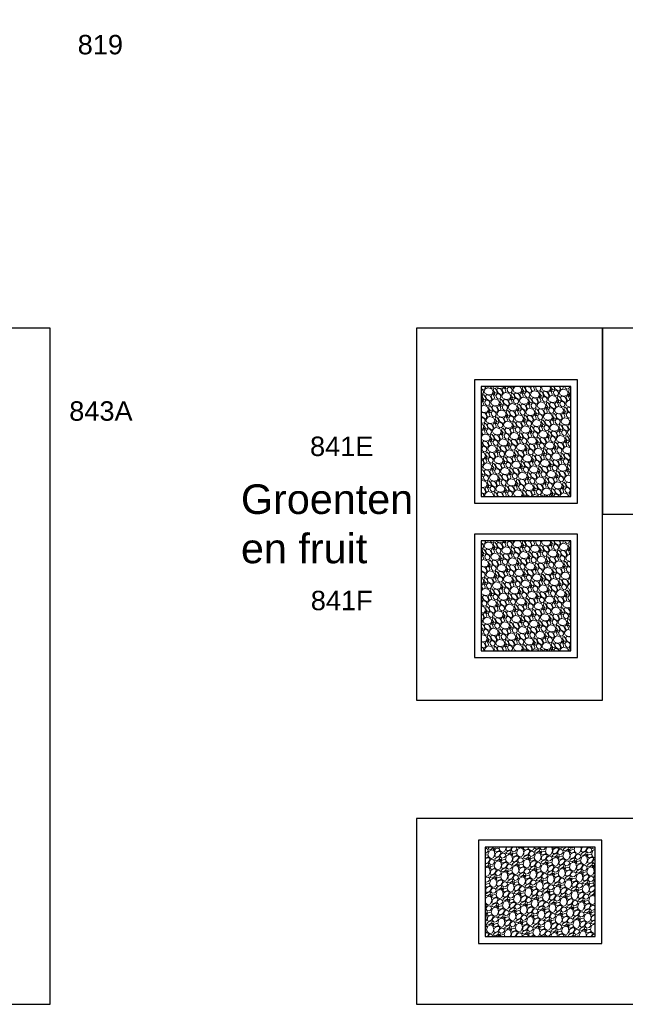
# Model space of a CAD drawing. Header units: millimetres. Extents: x 251300 to 581040, y -9130 to 111283.
# Tile 9 of 57: x 269306 to 272890, y 25964 to 31790. Entities that reach past the tile are written whole.
import ezdxf
from ezdxf.enums import TextEntityAlignment as Align

# ---------------------------------------------------------------- set-up
doc = ezdxf.new("R2010")
doc.units = ezdxf.units.MM
doc.set_wipeout_variables(frame=1)
for name, color, linetype, lineweight in [('APPARAAT1', 2, 'Continuous', 25), ('APPARAAT5', 7, 'Continuous', 5), ('POSITIENUMMER', 141, 'Continuous', 20), ('TEXT35', 10, 'Continuous', 35)]:
    doc.layers.add(name, color=color, linetype=linetype, lineweight=lineweight)
doc.styles.add('PS', font='arial.ttf')
doc.styles.get("Standard").update_dxf_attribs({"font": 'arial.ttf'})

# ---------------------------------------------------------------- blocks, each defined once
blk = doc.blocks.new('POSITIENUMMER')
at = {"layer": 'POSITIENUMMER', "style": 'PS', "flags": 1}
for tag, p in [('MERK-TYPE', (-1.22, -6.81)), ('AFMETINGEN', (-1.22, -10.86)), ('OMSCHRIJVING', (-1.22, -14.79)), ('OPMERKINGEN', (-1.22, -18.98))]:
    blk.add_attdef(tag, p, '', height=2.8, dxfattribs=at)
blk.add_wipeout([(-5.03, 0), (-5.03, 0.11), (-5.02, 0.2), (-5, 0.34), (-4.97, 0.48), (-4.93, 0.6), (-4.86, 0.76), (-4.78, 0.92), (-4.69, 1.07), (-4.6, 1.2), (-4.54, 1.27), (-4.48, 1.34), (-4.43, 1.4), (-4.35, 1.49), (-4.26, 1.57), (-4.18, 1.64), (-4.07, 1.73), (-3.91, 1.86), (-3.77, 1.95), (-3.62, 2.05), (-3.49, 2.12), (-3.31, 2.22), (-3.18, 2.29), (-3.02, 2.36), (-2.86, 2.43), (-2.72, 2.48), (-2.53, 2.55), (-2.36, 2.61), (-2.17, 2.66), (-2, 2.71), (-1.73, 2.77), (-1.53, 2.81), (-1.37, 2.84), (-1.13, 2.88), (-0.93, 2.9), (-0.73, 2.92), (-0.52, 2.93), (-0.28, 2.95), (-0.09, 2.95), (0.17, 2.95), (0.35, 2.94), (0.58, 2.93), (0.78, 2.91), (1, 2.89), (1.15, 2.87), (1.32, 2.85), (1.47, 2.82), (1.68, 2.78), (1.88, 2.74), (2.01, 2.7), (2.16, 2.67), (2.37, 2.6), (2.54, 2.55), (2.65, 2.51), (2.78, 2.46), (2.91, 2.41), (3.05, 2.34), (3.21, 2.27), (3.32, 2.22), (3.46, 2.14), (3.61, 2.06), (3.73, 1.98), (3.85, 1.9), (4, 1.79), (4.11, 1.7), (4.21, 1.62), (4.33, 1.5), (4.43, 1.4), (4.53, 1.29), (4.62, 1.17), (4.69, 1.06), (4.77, 0.94), (4.83, 0.83), (4.89, 0.7), (4.93, 0.6), (4.97, 0.47), (4.99, 0.38), (5.02, 0.23), (5.03, 0.13), (5.03, 0.07), (5.03, 0.04), (5.03, -0.07), (5.02, -0.18), (5.02, -0.17), (5.01, -0.3), (4.96, -0.48), (4.92, -0.62), (4.88, -0.73), (4.79, -0.9), (4.74, -0.99), (4.69, -1.08), (4.62, -1.17), (4.52, -1.29), (4.44, -1.39), (4.37, -1.46), (4.28, -1.55), (4.2, -1.63), (4.05, -1.75), (3.95, -1.83), (3.83, -1.91), (3.65, -2.03), (3.52, -2.11), (3.37, -2.19), (3.23, -2.26), (3.12, -2.32), (2.93, -2.4), (2.81, -2.45), (2.67, -2.5), (2.5, -2.56), (2.26, -2.63), (2.12, -2.68), (1.9, -2.73), (1.71, -2.78), (1.55, -2.81), (1.41, -2.83), (1.28, -2.85), (1.11, -2.88), (0.84, -2.91), (0.68, -2.92), (0.46, -2.94), (0.29, -2.95), (0.1, -2.95), (-0.12, -2.95), (-0.33, -2.94), (-0.56, -2.93), (-0.83, -2.91), (-1.09, -2.88), (-1.3, -2.85), (-1.58, -2.8), (-1.83, -2.75), (-2.05, -2.69), (-2.13, -2.67), (-2.15, -2.67), (-2.41, -2.59), (-2.61, -2.52), (-2.79, -2.45), (-2.94, -2.39), (-3.08, -2.33), (-3.25, -2.25), (-3.37, -2.19), (-3.5, -2.12), (-3.64, -2.04), (-3.76, -1.96), (-3.89, -1.87), (-3.97, -1.81), (-4.08, -1.73), (-4.15, -1.67), (-4.32, -1.51), (-4.48, -1.35), (-4.55, -1.26), (-4.64, -1.14), (-4.73, -1), (-4.79, -0.9), (-4.86, -0.77), (-4.91, -0.65), (-4.94, -0.55), (-4.97, -0.44), (-5.01, -0.28), (-5.02, -0.19), (-5.03, -0.07)]).dxf.layer = 'POSITIENUMMER'
at = {"layer": 'POSITIENUMMER'}
blk.add_attdef('POS', text='', height=2.3, dxfattribs=at).set_placement((0, 0), align=Align.MIDDLE)

msp = doc.modelspace()

# ---------------------------------------------------------------- hatches: boundary and pattern name
at = {"layer": 'APPARAAT5'}
h = msp.add_hatch(dxfattribs=at)
h.set_pattern_fill('GRAVEL', color=256, scale=3, angle=-60)
h.set_pattern_definition([(168.0127875, (245766.689, 301552.4477), (-898.7202219, 185.02908621), [10.251643, -1014.91451]), (124.969741, (245756.6608, 301554.577), (523.191139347, -753.793626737), [17.592142, -1741.621467]), (72.5104471, (245746.578, 301568.993), (-344.90249304, -1079.01135782), [12.404446, -1228.041684]), (207.273689, (245715.2212, 301585.2044), (1357.92271544, 696.00886409), [16.020136, -1585.993123]), (232.8336542, (245700.982, 301577.8633), (601.393629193, 787.155678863), [15.70901, -1555.194232]), (297.273689, (245691.4917, 301565.345), (-696.00886409, 1357.92271544), [16.020136, -1585.993123]), (337.6942405, (245698.8328, 301551.106), (-1155.21135771, 476.884764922), [21.18581, -2097.39346]), (12.2553284, (245718.4333, 301543.0648), (1718.504986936, 376.262049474), [20.001586, -1980.157698]), (61.4295656, (245737.979, 301547.3105), (553.0847649, 1023.229086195), [16.07439, -1591.36637]), (115.2363583, (245745.6665, 301561.4276), (353.10886411, -764.00249351), [18.351398, -899.218108]), (162.3974378, (245737.8423, 301578.0274), (-1183.102493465, 372.79362918), [23.732338, -2349.503175]), (78.8140748, (245752.28, 301519.492), (129.24681466, 690.53795037), [8.100136, -801.916975]), (111.4692344, (245753.8516, 301527.4385), (363.317728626, -934.084764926), [15.41046, -1525.63917]), (165, (245748.21, 301541.78), (-65.991136, -38.1), [10.77628, -96.986793]), (143.1985905, (245753.463, 301550.971), (322.48227152, -253.75567886), [5.80324, -574.518671]), (231.8014095, (245748.817, 301554.447), (159.8734073, 180.2911358), [8.206969, -402.14259]), (330.9637565, (245743.741, 301547.998), (246.28227153, -121.7734073), [13.32959, -430.988945]), (101.565051, (245755.396, 301541.528), (10.2088642, -170.0822715), [9.638614, -231.326944]), (316.3895403, (245726.7186, 301592.7223), (578.973407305, -545.611357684), [13.50264, -1336.7648]), (10.346176, (245736.495, 301583.409), (-878.30249346, -155.1354569), [11.327968, -1121.46647]), (233.1985905, (245768.594, 301549.148), (253.75567886, 322.48227152), [11.606403, -568.715508]), (283.6104597, (245761.641, 301539.8547), (-183.02659275, 774.21135767), [13.50264, -1336.7648]), (279.4439548, (245685.804, 301569.1), (-58.51772846, 406.15567884), [13.021056, -638.03203]), (234.7751406, (245687.9406, 301556.2557), (535.40249305, 749.05567913), [10.910164, -1080.107801]), (6.8014095, (245702.984, 301510.388), (406.15567884, 58.5177285), [11.606403, -568.715508]), (317.3540246, (245714.5085, 301511.7628), (-759.26454312, 705.48476494), [12.773482, -1264.57128]), (9.4439548, (245684.315, 301542.724), (-406.15567884, -58.51772846), [6.510528, -644.542557]), (41.3099325, (245700.698, 301514.348), (225.8645431, 218.3911358), [3.885438, -384.659849]), (105.9637565, (245703.616, 301516.913), (48.3088642, -236.0734073), [15.70901, -298.471638]), (126.009006, (245699.296, 301532.016), (446.9911358, -621.81135766), [14.55801, -1441.240946]), (243.6900675, (245737.802, 301544.569), (93.8822715, 142.1911358), [10.989716, -263.75329]), (293.1572266, (245732.9313, 301534.7175), (515.717728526, -1198.049308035), [19.186703, -1899.480272]), (0.945396, (245740.4766, 301517.077), (-614.33795038, -2.73545692), [7.845247, -776.68177]), (30, (245748.32, 301517.206), (27.891136, 104.091136), [4.572, -71.628]), (60.2564372, (245700.5136, 301534.4786), (-309.53795042, -530.66454305), [10.586009, -1048.018223]), (348.0127875, (245705.7656, 301543.67), (898.7202219, -185.02908621), [20.503286, -1004.662866]), (300, (245725.82, 301539.41), (104.091136, -27.891136), [19.812, -56.388]), (265.3048465, (245735.728, 301522.254), (-80.93794988, -926.61135773), [12.048287, -1192.779502]), (194.054604, (245734.742, 301510.246), (-302.06454307, -86.40886424), [11.094872, -543.649501]), (147.6459754, (245723.9788, 301507.5517), (-1383.811357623, 872.831579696), [18.064353, -1788.373933]), (115.4260787, (245708.7188, 301517.219), (-429.30886423, 895.98476499), [19.110884, -1891.975394])])
h.paths.add_polyline_path([(272037.4, 29618.8), (272037.4, 28968.8), (272567.4, 28968.8), (272567.4, 29618.8)])
h = msp.add_hatch(dxfattribs=at)
h.set_pattern_fill('GRAVEL', color=256, scale=3, angle=-60)
h.set_pattern_definition([(168.0127875, (245766.689, 300639.3676), (-898.7202219, 185.02908621), [10.251643, -1014.91451]), (124.969741, (245756.6608, 300641.497), (523.191139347, -753.793626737), [17.592142, -1741.621467]), (72.5104471, (245746.578, 300655.913), (-344.90249304, -1079.01135782), [12.404446, -1228.041684]), (207.273689, (245715.2212, 300672.1244), (1357.92271544, 696.00886409), [16.020136, -1585.993123]), (232.8336542, (245700.982, 300664.7833), (601.393629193, 787.155678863), [15.70901, -1555.194232]), (297.273689, (245691.4917, 300652.265), (-696.00886409, 1357.92271544), [16.020136, -1585.993123]), (337.6942405, (245698.8328, 300638.0258), (-1155.21135771, 476.884764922), [21.18581, -2097.39346]), (12.2553284, (245718.4333, 300629.9848), (1718.504986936, 376.262049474), [20.001586, -1980.157698]), (61.4295656, (245737.979, 300634.2305), (553.0847649, 1023.229086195), [16.07439, -1591.36637]), (115.2363583, (245745.6665, 300648.3475), (353.10886411, -764.00249351), [18.351398, -899.218108]), (162.3974378, (245737.8423, 300664.9474), (-1183.102493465, 372.79362918), [23.732338, -2349.503175]), (78.8140748, (245752.28, 300606.412), (129.24681466, 690.53795037), [8.100136, -801.916975]), (111.4692344, (245753.8516, 300614.3584), (363.317728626, -934.084764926), [15.41046, -1525.63917]), (165, (245748.21, 300628.7), (-65.991136, -38.1), [10.77628, -96.986793]), (143.1985905, (245753.463, 300637.891), (322.48227152, -253.75567886), [5.80324, -574.518671]), (231.8014095, (245748.817, 300641.367), (159.8734073, 180.2911358), [8.206969, -402.14259]), (330.9637565, (245743.741, 300634.918), (246.28227153, -121.7734073), [13.32959, -430.988945]), (101.565051, (245755.396, 300628.448), (10.2088642, -170.0822715), [9.638614, -231.326944]), (316.3895403, (245726.7186, 300679.6423), (578.973407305, -545.611357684), [13.50264, -1336.7648]), (10.346176, (245736.495, 300670.329), (-878.30249346, -155.1354569), [11.327968, -1121.46647]), (233.1985905, (245768.594, 300636.068), (253.75567886, 322.48227152), [11.606403, -568.715508]), (283.6104597, (245761.641, 300626.7746), (-183.02659275, 774.21135767), [13.50264, -1336.7648]), (279.4439548, (245685.804, 300656.02), (-58.51772846, 406.15567884), [13.021056, -638.03203]), (234.7751406, (245687.9406, 300643.1757), (535.40249305, 749.05567913), [10.910164, -1080.107801]), (6.8014095, (245702.984, 300597.308), (406.15567884, 58.5177285), [11.606403, -568.715508]), (317.3540246, (245714.5085, 300598.6827), (-759.26454312, 705.48476494), [12.773482, -1264.57128]), (9.4439548, (245684.315, 300629.644), (-406.15567884, -58.51772846), [6.510528, -644.542557]), (41.3099325, (245700.698, 300601.268), (225.8645431, 218.3911358), [3.885438, -384.659849]), (105.9637565, (245703.616, 300603.833), (48.3088642, -236.0734073), [15.70901, -298.471638]), (126.009006, (245699.296, 300618.9358), (446.9911358, -621.81135766), [14.55801, -1441.240946]), (243.6900675, (245737.802, 300631.489), (93.8822715, 142.1911358), [10.989716, -263.75329]), (293.1572266, (245732.9313, 300621.6375), (515.717728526, -1198.049308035), [19.186703, -1899.480272]), (0.945396, (245740.4766, 300603.997), (-614.33795038, -2.73545692), [7.845247, -776.68177]), (30, (245748.32, 300604.126), (27.891136, 104.091136), [4.572, -71.628]), (60.2564372, (245700.5136, 300621.3986), (-309.53795042, -530.66454305), [10.586009, -1048.018223]), (348.0127875, (245705.7656, 300630.59), (898.7202219, -185.02908621), [20.503286, -1004.662866]), (300, (245725.82, 300626.33), (104.091136, -27.891136), [19.812, -56.388]), (265.3048465, (245735.728, 300609.174), (-80.93794988, -926.61135773), [12.048287, -1192.779502]), (194.054604, (245734.742, 300597.166), (-302.06454307, -86.40886424), [11.094872, -543.649501]), (147.6459754, (245723.9788, 300594.4717), (-1383.811357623, 872.831579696), [18.064353, -1788.373933]), (115.4260787, (245708.7188, 300604.1388), (-429.30886423, 895.98476499), [19.110884, -1891.975394])])
h.paths.add_polyline_path([(272037.4, 28705.7), (272037.4, 28055.7), (272567.4, 28055.7), (272567.4, 28705.7)])
h = msp.add_hatch(dxfattribs=at)
h.set_pattern_fill('GRAVEL', color=256, scale=3, angle=30)
h.set_pattern_definition([(258.0127875, (127.5507, 93.423), (-185.02908621, -898.7202219), [10.251643, -1014.91451]), (214.969741, (125.4215, 83.395), (753.793626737, 523.191139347), [17.592142, -1741.621467]), (162.5104471, (111.0056, 73.312), (1079.01135782, -344.90249304), [12.404446, -1228.041684]), (297.273689, (94.794, 41.9554), (-696.00886409, 1357.92271544), [16.020136, -1585.993123]), (322.8336542, (102.135, 27.7163), (-787.155678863, 601.393629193), [15.70901, -1555.194232]), (27.273689, (114.6534, 18.226), (-1357.92271544, -696.00886409), [16.020136, -1585.993123]), (67.6942405, (128.8925, 25.567), (-476.884764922, -1155.21135771), [21.18581, -2097.39346]), (102.2553284, (136.9336, 45.1675), (-376.262049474, 1718.504986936), [20.001586, -1980.157698]), (151.4295656, (132.688, 64.7133), (-1023.229086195, 553.0847649), [16.07439, -1591.36637]), (205.2363583, (118.571, 72.401), (764.00249351, 353.10886411), [18.351398, -899.218108]), (252.3974378, (101.971, 64.5766), (-372.79362918, -1183.102493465), [23.732338, -2349.503175]), (168.8140748, (160.506, 79.0145), (-690.53795037, 129.24681466), [8.100136, -801.916975]), (201.4692344, (152.56, 80.586), (934.084764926, 363.317728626), [15.41046, -1525.63917]), (255, (138.22, 74.946), (38.1, -65.991136), [10.77628, -96.986793]), (233.1985905, (129.027, 80.198), (253.75567886, 322.48227152), [5.80324, -574.518671]), (321.8014095, (125.551, 75.551), (-180.2911358, 159.8734073), [8.206969, -402.14259]), (60.9637565, (132, 70.476), (121.7734073, 246.28227153), [13.32959, -430.988945]), (191.565051, (138.47, 82.13), (170.0822715, 10.2088642), [9.638614, -231.326944]), (46.3895403, (87.276, 53.453), (545.611357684, 578.973407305), [13.50264, -1336.7648]), (100.346176, (96.5896, 63.2294), (155.1354569, -878.30249346), [11.327968, -1121.46647]), (323.1985905, (130.85, 95.328), (-322.48227152, 253.75567886), [11.606403, -568.715508]), (13.6104597, (140.1437, 88.3754), (-774.21135767, -183.02659275), [13.50264, -1336.7648]), (9.4439548, (110.898, 12.538), (-406.15567884, -58.51772846), [13.021056, -638.03203]), (324.7751406, (123.7427, 14.675), (-749.05567913, 535.40249305), [10.910164, -1080.107801]), (96.8014095, (169.61, 29.718), (-58.5177285, 406.15567884), [11.606403, -568.715508]), (47.3540246, (168.2357, 41.2428), (-705.48476494, -759.26454312), [12.773482, -1264.57128]), (99.4439548, (137.2745, 11.049), (58.51772846, -406.15567884), [6.510528, -644.542557]), (131.3099325, (165.65, 27.432), (-218.3911358, 225.8645431), [3.885438, -384.659849]), (195.9637565, (163.086, 30.35), (236.0734073, 48.3088642), [15.70901, -298.471638]), (216.009006, (147.9826, 26.03), (621.81135766, 446.9911358), [14.55801, -1441.240946]), (333.6900675, (135.43, 64.537), (-142.1911358, 93.8822715), [10.989716, -263.75329]), (23.1572266, (145.281, 59.6656), (1198.049308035, 515.717728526), [19.186703, -1899.480272]), (90.945396, (162.922, 67.211), (2.73545692, -614.33795038), [7.845247, -776.68177]), (120, (162.79, 75.055), (-104.091136, 27.891136), [4.572, -71.628]), (150.2564372, (145.52, 27.248), (530.66454305, -309.53795042), [10.586009, -1048.018223]), (78.0127875, (136.3284, 32.5), (185.02908621, 898.7202219), [20.503286, -1004.662866]), (30, (140.59, 52.556), (27.891136, 104.091136), [19.812, -56.388]), (355.3048465, (157.7445, 62.462), (926.61135773, -80.93794988), [12.048287, -1192.779502]), (284.054604, (169.752, 61.476), (86.40886424, -302.06454307), [11.094872, -543.649501]), (237.6459754, (172.4467, 50.713), (-872.831579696, -1383.811357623), [18.064353, -1788.373933]), (205.4260787, (162.7795, 35.453), (-895.98476499, -429.30886423), [19.110884, -1891.975394])])
h.paths.add_polyline_path([(272061.2, 26364.1), (272711.2, 26364.1), (272711.2, 26894.1), (272061.2, 26894.1)])

# ---------------------------------------------------------------- linework, layer by layer
at = {"layer": 'APPARAAT1'}
msp.add_lwpolyline([(269485.7, 29963.8), (268085.7, 29963.8), (268085.7, 25963.8), (269485.7, 25963.8), (269485.7, 29963.8)], dxfattribs=at)
for points in [[(271653.9, 27763.8), (272753.9, 27763.8), (272753.9, 29963.8), (271653.9, 29963.8)], [(272753.9, 28863.8), (275253.9, 28863.8), (275253.9, 29963.8), (272753.9, 29963.8)], [(271997.4, 29658.8), (271997.4, 28928.8), (272607.4, 28928.8), (272607.4, 29658.8)], [(272037.4, 29618.8), (272037.4, 28968.8), (272567.4, 28968.8), (272567.4, 29618.8)], [(271997.4, 28745.7), (271997.4, 28015.7), (272607.4, 28015.7), (272607.4, 28745.7)], [(272037.4, 28705.7), (272037.4, 28055.7), (272567.4, 28055.7), (272567.4, 28705.7)], [(271653.9, 25963.8), (274153.9, 25963.8), (274153.9, 27063.8), (271653.9, 27063.8)], [(272021.2, 26324.1), (272751.2, 26324.1), (272751.2, 26934.1), (272021.2, 26934.1)], [(272061.2, 26364.1), (272711.2, 26364.1), (272711.2, 26894.1), (272061.2, 26894.1)]]:
    msp.add_lwpolyline(points, close=True, dxfattribs=at)

# ---------------------------------------------------------------- block references
at = {"xscale": 50, "yscale": 50, "zscale": 50}
for p, values in [((269783.3, 31642.5), {'POS': '819'}), ((269786.8, 29474.5), {'POS': '843A'}), ((271211.6, 29265.5), {'POS': '841E'}), ((271211.6, 28353.2), {'POS': '841F'})]:
    msp.add_blockref('POSITIENUMMER', p, dxfattribs=at).add_auto_attribs(values)

# ---------------------------------------------------------------- next in the draw order: texts
at = {"layer": 'TEXT35', "insert": (270615.3, 29040.3), "char_height": 175, "width": 778.238, "attachment_point": 1, "style": 'PS'}
msp.add_mtext('Groenten en fruit', dxfattribs=at)

doc.saveas('drawing.dxf')
